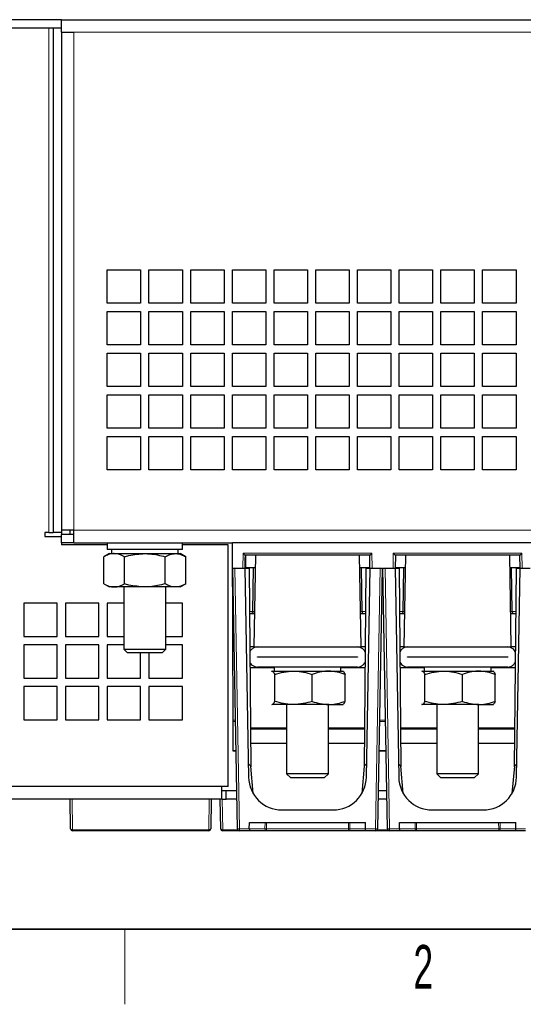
# Model space of a CAD drawing. Header units: millimetres. Extents: x 5 to 418, y 2 to 292.
# Tile 2 of 25: x 65 to 106, y 6 to 85. Entities that reach past the tile are written whole.
import ezdxf

# ---------------------------------------------------------------- set-up
doc = ezdxf.new("R2010")
doc.units = ezdxf.units.MM
doc.layers.add('SLD-0', color=7, linetype='Continuous')
doc.styles.add('SLDTEXTSTYLE0', font='TXT', dxfattribs={"width": 0.605})

msp = doc.modelspace()

# ---------------------------------------------------------------- linework, layer by layer
at = {"color": 7, "linetype": 'Continuous', "lineweight": 25}
for p, q in [((68.6815, 84.7417), (55.0148, 84.7417)), ((68.6815, 83.7417), (68.6815, 84.7417)), ((68.6815, 84.7417), (118.6815, 84.7417)), ((68.6815, 84.075), (55.0148, 84.075)), ((68.0148, 84.075), (68.0148, 43.7417)), ((68.6815, 83.7417), (69.6815, 83.7417)), ((68.6815, 83.7417), (68.6815, 43.9084)), ((72.3481, 64.7417), (75.0148, 64.7417)), ((72.3481, 62.075), (72.3481, 64.7417)), ((75.0148, 64.7417), (75.0148, 62.075)), ((75.6815, 62.075), (75.6815, 64.7417)), ((75.6815, 64.7417), (78.3481, 64.7417)), ((78.3481, 64.7417), (78.3481, 62.075)), ((79.0148, 62.075), (79.0148, 64.7417)), ((79.0148, 64.7417), (81.6815, 64.7417)), ((81.6815, 64.7417), (81.6815, 62.075)), ((82.3481, 62.075), (82.3481, 64.7417)), ((82.3481, 64.7417), (85.0148, 64.7417)), ((85.0148, 64.7417), (85.0148, 62.075)), ((85.6815, 62.075), (85.6815, 64.7417)), ((85.6815, 64.7417), (88.3481, 64.7417)), ((88.3481, 64.7417), (88.3481, 62.075)), ((89.0148, 62.075), (89.0148, 64.7417)), ((89.0148, 64.7417), (91.6815, 64.7417)), ((91.6815, 64.7417), (91.6815, 62.075)), ((92.3481, 62.075), (92.3481, 64.7417)), ((92.3481, 64.7417), (95.0148, 64.7417)), ((95.0148, 64.7417), (95.0148, 62.075)), ((95.6815, 62.075), (95.6815, 64.7417)), ((95.6815, 64.7417), (98.3481, 64.7417)), ((98.3481, 64.7417), (98.3481, 62.075)), ((99.0148, 62.075), (99.0148, 64.7417)), ((99.0148, 64.7417), (101.6815, 64.7417)), ((101.6815, 64.7417), (101.6815, 62.075)), ((102.3481, 62.075), (102.3481, 64.7417)), ((102.3481, 64.7417), (105.0148, 64.7417)), ((105.0148, 64.7417), (105.0148, 62.075)), ((75.0148, 62.075), (72.3481, 62.075)), ((78.3481, 62.075), (75.6815, 62.075)), ((81.6815, 62.075), (79.0148, 62.075)), ((85.0148, 62.075), (82.3481, 62.075)), ((88.3481, 62.075), (85.6815, 62.075)), ((91.6815, 62.075), (89.0148, 62.075)), ((95.0148, 62.075), (92.3481, 62.075)), ((98.3481, 62.075), (95.6815, 62.075)), ((101.6815, 62.075), (99.0148, 62.075)), ((105.0148, 62.075), (102.3481, 62.075)), ((72.3481, 61.4084), (75.0148, 61.4084)), ((72.3481, 58.7417), (72.3481, 61.4084)), ((75.0148, 61.4084), (75.0148, 58.7417)), ((75.6815, 58.7417), (75.6815, 61.4084)), ((75.6815, 61.4084), (78.3481, 61.4084)), ((78.3481, 61.4084), (78.3481, 58.7417)), ((79.0148, 58.7417), (79.0148, 61.4084)), ((79.0148, 61.4084), (81.6815, 61.4084)), ((81.6815, 61.4084), (81.6815, 58.7417)), ((82.3481, 58.7417), (82.3481, 61.4084)), ((82.3481, 61.4084), (85.0148, 61.4084)), ((85.0148, 61.4084), (85.0148, 58.7417)), ((85.6815, 58.7417), (85.6815, 61.4084)), ((85.6815, 61.4084), (88.3481, 61.4084)), ((88.3481, 61.4084), (88.3481, 58.7417)), ((89.0148, 58.7417), (89.0148, 61.4084)), ((89.0148, 61.4084), (91.6815, 61.4084)), ((91.6815, 61.4084), (91.6815, 58.7417)), ((92.3481, 58.7417), (92.3481, 61.4084)), ((92.3481, 61.4084), (95.0148, 61.4084)), ((95.0148, 61.4084), (95.0148, 58.7417)), ((95.6815, 58.7417), (95.6815, 61.4084)), ((95.6815, 61.4084), (98.3481, 61.4084)), ((98.3481, 61.4084), (98.3481, 58.7417)), ((99.0148, 58.7417), (99.0148, 61.4084)), ((99.0148, 61.4084), (101.6815, 61.4084)), ((101.6815, 61.4084), (101.6815, 58.7417)), ((102.3481, 58.7417), (102.3481, 61.4084)), ((102.3481, 61.4084), (105.0148, 61.4084)), ((105.0148, 61.4084), (105.0148, 58.7417)), ((75.0148, 58.7417), (72.3481, 58.7417)), ((78.3481, 58.7417), (75.6815, 58.7417)), ((81.6815, 58.7417), (79.0148, 58.7417)), ((85.0148, 58.7417), (82.3481, 58.7417)), ((88.3481, 58.7417), (85.6815, 58.7417)), ((91.6815, 58.7417), (89.0148, 58.7417)), ((95.0148, 58.7417), (92.3481, 58.7417)), ((98.3481, 58.7417), (95.6815, 58.7417)), ((101.6815, 58.7417), (99.0148, 58.7417)), ((105.0148, 58.7417), (102.3481, 58.7417)), ((72.3481, 55.4084), (72.3481, 58.075)), ((72.3481, 58.075), (75.0148, 58.075)), ((75.0148, 58.075), (75.0148, 55.4084)), ((75.6815, 55.4084), (75.6815, 58.075)), ((75.6815, 58.075), (78.3481, 58.075)), ((78.3481, 58.075), (78.3481, 55.4084)), ((79.0148, 55.4084), (79.0148, 58.075)), ((79.0148, 58.075), (81.6815, 58.075)), ((81.6815, 58.075), (81.6815, 55.4084)), ((82.3481, 55.4084), (82.3481, 58.075)), ((82.3481, 58.075), (85.0148, 58.075)), ((85.0148, 58.075), (85.0148, 55.4084)), ((85.6815, 55.4084), (85.6815, 58.075)), ((85.6815, 58.075), (88.3481, 58.075)), ((88.3481, 58.075), (88.3481, 55.4084)), ((89.0148, 55.4084), (89.0148, 58.075)), ((89.0148, 58.075), (91.6815, 58.075)), ((91.6815, 58.075), (91.6815, 55.4084)), ((92.3481, 55.4084), (92.3481, 58.075)), ((92.3481, 58.075), (95.0148, 58.075)), ((95.0148, 58.075), (95.0148, 55.4084)), ((95.6815, 55.4084), (95.6815, 58.075)), ((95.6815, 58.075), (98.3481, 58.075)), ((98.3481, 58.075), (98.3481, 55.4084)), ((99.0148, 55.4084), (99.0148, 58.075)), ((99.0148, 58.075), (101.6815, 58.075)), ((101.6815, 58.075), (101.6815, 55.4084)), ((102.3481, 55.4084), (102.3481, 58.075)), ((102.3481, 58.075), (105.0148, 58.075)), ((105.0148, 58.075), (105.0148, 55.4084)), ((75.0148, 55.4084), (72.3481, 55.4084)), ((78.3481, 55.4084), (75.6815, 55.4084)), ((81.6815, 55.4084), (79.0148, 55.4084)), ((85.0148, 55.4084), (82.3481, 55.4084)), ((88.3481, 55.4084), (85.6815, 55.4084)), ((91.6815, 55.4084), (89.0148, 55.4084)), ((95.0148, 55.4084), (92.3481, 55.4084)), ((98.3481, 55.4084), (95.6815, 55.4084)), ((101.6815, 55.4084), (99.0148, 55.4084)), ((105.0148, 55.4084), (102.3481, 55.4084)), ((72.3481, 52.075), (72.3481, 54.7417)), ((72.3481, 54.7417), (75.0148, 54.7417)), ((75.0148, 54.7417), (75.0148, 52.075)), ((75.6815, 52.075), (75.6815, 54.7417)), ((75.6815, 54.7417), (78.3481, 54.7417)), ((78.3481, 54.7417), (78.3481, 52.075)), ((79.0148, 52.075), (79.0148, 54.7417)), ((79.0148, 54.7417), (81.6815, 54.7417)), ((81.6815, 54.7417), (81.6815, 52.075)), ((82.3481, 52.075), (82.3481, 54.7417)), ((82.3481, 54.7417), (85.0148, 54.7417)), ((85.0148, 54.7417), (85.0148, 52.075)), ((85.6815, 52.075), (85.6815, 54.7417)), ((85.6815, 54.7417), (88.3481, 54.7417)), ((88.3481, 54.7417), (88.3481, 52.075)), ((89.0148, 52.075), (89.0148, 54.7417)), ((89.0148, 54.7417), (91.6815, 54.7417)), ((91.6815, 54.7417), (91.6815, 52.075)), ((92.3481, 52.075), (92.3481, 54.7417)), ((92.3481, 54.7417), (95.0148, 54.7417)), ((95.0148, 54.7417), (95.0148, 52.075)), ((95.6815, 52.075), (95.6815, 54.7417)), ((95.6815, 54.7417), (98.3481, 54.7417)), ((98.3481, 54.7417), (98.3481, 52.075)), ((99.0148, 52.075), (99.0148, 54.7417)), ((99.0148, 54.7417), (101.6815, 54.7417)), ((101.6815, 54.7417), (101.6815, 52.075)), ((102.3481, 52.075), (102.3481, 54.7417)), ((102.3481, 54.7417), (105.0148, 54.7417)), ((105.0148, 54.7417), (105.0148, 52.075)), ((75.0148, 52.075), (72.3481, 52.075)), ((78.3481, 52.075), (75.6815, 52.075)), ((81.6815, 52.075), (79.0148, 52.075)), ((85.0148, 52.075), (82.3481, 52.075)), ((88.3481, 52.075), (85.6815, 52.075)), ((91.6815, 52.075), (89.0148, 52.075)), ((95.0148, 52.075), (92.3481, 52.075)), ((98.3481, 52.075), (95.6815, 52.075)), ((101.6815, 52.075), (99.0148, 52.075)), ((105.0148, 52.075), (102.3481, 52.075)), ((72.3481, 48.7417), (72.3481, 51.4084)), ((72.3481, 51.4084), (75.0148, 51.4084)), ((75.0148, 51.4084), (75.0148, 48.7417)), ((75.6815, 48.7417), (75.6815, 51.4084)), ((75.6815, 51.4084), (78.3481, 51.4084)), ((78.3481, 51.4084), (78.3481, 48.7417)), ((79.0148, 48.7417), (79.0148, 51.4084)), ((79.0148, 51.4084), (81.6815, 51.4084)), ((81.6815, 51.4084), (81.6815, 48.7417)), ((82.3481, 48.7417), (82.3481, 51.4084)), ((82.3481, 51.4084), (85.0148, 51.4084)), ((85.0148, 51.4084), (85.0148, 48.7417)), ((85.6815, 48.7417), (85.6815, 51.4084)), ((85.6815, 51.4084), (88.3481, 51.4084)), ((88.3481, 51.4084), (88.3481, 48.7417)), ((89.0148, 48.7417), (89.0148, 51.4084)), ((89.0148, 51.4084), (91.6815, 51.4084)), ((91.6815, 51.4084), (91.6815, 48.7417)), ((92.3481, 48.7417), (92.3481, 51.4084)), ((92.3481, 51.4084), (95.0148, 51.4084)), ((95.0148, 51.4084), (95.0148, 48.7417)), ((95.6815, 48.7417), (95.6815, 51.4084)), ((95.6815, 51.4084), (98.3481, 51.4084)), ((98.3481, 51.4084), (98.3481, 48.7417)), ((99.0148, 48.7417), (99.0148, 51.4084)), ((99.0148, 51.4084), (101.6815, 51.4084)), ((101.6815, 51.4084), (101.6815, 48.7417)), ((102.3481, 48.7417), (102.3481, 51.4084)), ((102.3481, 51.4084), (105.0148, 51.4084)), ((105.0148, 51.4084), (105.0148, 48.7417)), ((75.0148, 48.7417), (72.3481, 48.7417)), ((78.3481, 48.7417), (75.6815, 48.7417)), ((81.6815, 48.7417), (79.0148, 48.7417)), ((85.0148, 48.7417), (82.3481, 48.7417)), ((88.3481, 48.7417), (85.6815, 48.7417)), ((91.6815, 48.7417), (89.0148, 48.7417)), ((95.0148, 48.7417), (92.3481, 48.7417)), ((98.3481, 48.7417), (95.6815, 48.7417)), ((101.6815, 48.7417), (99.0148, 48.7417)), ((105.0148, 48.7417), (102.3481, 48.7417)), ((67.6815, 43.7417), (67.3481, 43.7417)), ((67.3481, 43.7417), (67.3481, 43.4084)), ((67.3481, 43.4084), (68.6815, 43.4084)), ((67.6815, 43.7417), (68.0148, 43.7417)), ((68.6815, 43.7417), (68.0148, 43.7417)), ((69.6815, 43.9084), (68.6815, 43.9084)), ((68.6815, 43.9084), (68.6815, 43.5817)), ((69.3481, 43.5817), (68.6815, 43.5817)), ((69.6815, 43.575), (68.6815, 43.575)), ((68.6815, 42.9084), (68.6815, 43.575)), ((69.3481, 43.9084), (69.3481, 43.5817)), ((69.6815, 42.9084), (69.6815, 43.9084)), ((68.6815, 42.9084), (68.6815, 42.7417)), ((69.6815, 42.9084), (68.6815, 42.9084)), ((72.3481, 42.7417), (68.6815, 42.7417)), ((69.6815, 42.9084), (82.3481, 42.9084)), ((72.3481, 42.9084), (72.3481, 42.375)), ((78.3481, 42.375), (78.3481, 42.9084)), ((82.0148, 42.7417), (78.3481, 42.7417)), ((82.0148, 23.4084), (82.0148, 42.7417)), ((82.41, 28.727), (82.3481, 42.9084)), ((118.3481, 42.9084), (82.3481, 42.9084)), ((72.5148, 42.0417), (72.0765, 41.7886)), ((72.0765, 39.6281), (72.0765, 41.7886)), ((78.3481, 42.375), (72.3481, 42.375)), ((72.5148, 42.0417), (72.8944, 42.0417)), ((72.6815, 42.375), (72.6815, 42.0417)), ((72.8944, 42.0417), (75.3481, 42.0417)), ((73.7123, 39.6281), (73.7123, 41.7886)), ((75.3481, 42.0417), (77.8019, 42.0417)), ((76.984, 39.6281), (76.984, 41.7886)), ((77.8019, 42.0417), (78.1815, 42.0417)), ((78.0148, 42.0417), (78.0148, 42.375)), ((78.6198, 41.7886), (78.1815, 42.0417)), ((78.6198, 39.6281), (78.6198, 41.7886)), ((83.3716, 41.9084), (83.3536, 40.875)), ((83.3836, 40.875), (83.3686, 41.7363)), ((93.3247, 41.9084), (83.3716, 41.9084)), ((83.4005, 41.9084), (83.3831, 40.9084)), ((84.1883, 41.9084), (84.0603, 34.575)), ((92.636, 34.575), (92.508, 41.9084)), ((93.3427, 40.875), (93.3247, 41.9084)), ((95.3716, 41.9084), (95.3536, 40.875)), ((105.3247, 41.9084), (95.3716, 41.9084)), ((96.1883, 41.9084), (96.0603, 34.575)), ((104.636, 34.575), (104.508, 41.9084)), ((105.3427, 40.875), (105.3247, 41.9084)), ((82.7452, 20.0388), (82.3815, 40.875)), ((82.3815, 40.875), (82.5482, 40.875)), ((82.5482, 40.875), (83.3481, 40.875)), ((83.3481, 40.875), (83.6399, 24.1618)), ((83.3481, 40.875), (83.6815, 40.875)), ((84.0438, 40.9084), (83.3831, 40.9084)), ((83.6815, 40.875), (83.8201, 24.9939)), ((83.9896, 37.4055), (84.0438, 40.9084)), ((84.1708, 40.9084), (84.0438, 40.9084)), ((92.6525, 40.9084), (92.5255, 40.9084)), ((92.7067, 37.4055), (92.6525, 40.9084)), ((93.3421, 40.9084), (92.6525, 40.9084)), ((93.0148, 40.875), (92.8762, 24.9939)), ((93.0148, 40.875), (93.3481, 40.875)), ((93.0564, 24.1618), (93.3481, 40.875)), ((93.3481, 40.875), (94.1481, 40.875)), ((94.3148, 40.875), (93.9511, 20.0388)), ((94.1481, 40.875), (94.3148, 40.875)), ((94.7452, 20.0388), (94.3815, 40.875)), ((94.3815, 40.875), (94.5482, 40.875)), ((94.5482, 40.875), (95.3481, 40.875)), ((95.3481, 40.875), (95.6399, 24.1618)), ((95.3481, 40.875), (95.6815, 40.875)), ((96.0438, 40.9084), (95.3542, 40.9084)), ((95.6815, 40.875), (95.8201, 24.9939)), ((95.9896, 37.4055), (96.0438, 40.9084)), ((96.1708, 40.9084), (96.0438, 40.9084)), ((104.6525, 40.9084), (104.5255, 40.9084)), ((104.7067, 37.4055), (104.6525, 40.9084)), ((105.3421, 40.9084), (104.6525, 40.9084)), ((105.0148, 40.875), (104.8762, 24.9939)), ((105.0148, 40.875), (105.3481, 40.875)), ((105.0564, 24.1618), (105.3481, 40.875)), ((105.3481, 40.875), (106.1481, 40.875)), ((72.0765, 39.6281), (72.5148, 39.375)), ((72.8944, 39.375), (72.5148, 39.375)), ((75.3481, 39.375), (72.8944, 39.375)), ((73.6815, 39.375), (73.6815, 34.4117)), ((77.8019, 39.375), (75.3481, 39.375)), ((77.0148, 34.4117), (77.0148, 39.375)), ((78.1815, 39.375), (77.8019, 39.375)), ((78.1815, 39.375), (78.6198, 39.6281)), ((68.3481, 38.075), (65.6815, 38.075)), ((65.6815, 38.075), (65.6815, 35.4084)), ((68.3481, 35.4084), (68.3481, 38.075)), ((71.6815, 38.075), (69.0148, 38.075)), ((69.0148, 38.075), (69.0148, 35.4084)), ((71.6815, 35.4084), (71.6815, 38.075)), ((73.6815, 38.075), (72.3481, 38.075)), ((72.3481, 38.075), (72.3481, 35.4084)), ((78.3481, 38.075), (77.0148, 38.075)), ((78.3481, 35.4084), (78.3481, 38.075)), ((83.7132, 37.2417), (84.1068, 37.2417)), ((92.5895, 37.2417), (92.9831, 37.2417)), ((95.7132, 37.2417), (96.1068, 37.2417)), ((104.5895, 37.2417), (104.9831, 37.2417)), ((65.6815, 35.4084), (68.3481, 35.4084)), ((68.3481, 34.7417), (65.6815, 34.7417)), ((65.6815, 34.7417), (65.6815, 32.075)), ((68.3481, 32.075), (68.3481, 34.7417)), ((69.0148, 35.4084), (71.6815, 35.4084)), ((71.6815, 34.7417), (69.0148, 34.7417)), ((69.0148, 34.7417), (69.0148, 32.075)), ((71.6815, 32.075), (71.6815, 34.7417)), ((72.3481, 35.4084), (73.6815, 35.4084)), ((73.6815, 34.7417), (72.3481, 34.7417)), ((72.3481, 34.7417), (72.3481, 32.075)), ((77.0148, 35.4084), (78.3481, 35.4084)), ((78.3481, 34.7417), (77.0148, 34.7417)), ((78.3481, 32.075), (78.3481, 34.7417)), ((73.6815, 34.4117), (73.9481, 34.145)), ((73.6815, 34.4117), (75.3481, 34.4117)), ((73.9481, 34.145), (75.3481, 34.145)), ((75.0148, 32.075), (75.0148, 34.145)), ((75.3481, 34.4117), (77.0148, 34.4117)), ((75.3481, 34.145), (76.7481, 34.145)), ((75.6815, 34.145), (75.6815, 32.075)), ((76.7481, 34.145), (77.0148, 34.4117)), ((84.0603, 34.575), (83.7365, 34.575)), ((84.0603, 34.575), (92.636, 34.575)), ((92.9598, 34.575), (92.636, 34.575)), ((96.0603, 34.575), (95.7365, 34.575)), ((96.0603, 34.575), (104.636, 34.575)), ((104.9598, 34.575), (104.636, 34.575)), ((84.3481, 33.7917), (92.3481, 33.7917)), ((84.3481, 33.7584), (84.3481, 33.7917)), ((92.3481, 33.7584), (84.3481, 33.7584)), ((86.6815, 33.7917), (86.6815, 33.7584)), ((90.0148, 33.7584), (90.0148, 33.7917)), ((92.3481, 33.7917), (92.3481, 33.7584)), ((96.3481, 33.7917), (104.3481, 33.7917)), ((96.3481, 33.7584), (96.3481, 33.7917)), ((104.3481, 33.7584), (96.3481, 33.7584)), ((98.6815, 33.7917), (98.6815, 33.7584)), ((102.0148, 33.7584), (102.0148, 33.7917)), ((104.3481, 33.7917), (104.3481, 33.7584)), ((85.6815, 32.9084), (83.751, 32.9084)), ((92.3481, 32.975), (84.3481, 32.975)), ((85.5148, 32.6417), (85.4954, 32.6305)), ((85.4962, 32.6016), (85.5341, 32.6417)), ((85.5341, 32.6417), (87.2272, 32.6417)), ((85.6815, 32.975), (85.6815, 32.6417)), ((85.7249, 30.2281), (85.7249, 32.3886)), ((87.2272, 32.6417), (90.0412, 32.6417)), ((88.7296, 30.2281), (88.7296, 32.3886)), ((90.0412, 32.6417), (91.1812, 32.6417)), ((91.0148, 32.6417), (91.0148, 32.975)), ((92.9453, 32.9084), (91.0148, 32.9084)), ((91.2009, 32.6305), (91.1815, 32.6417)), ((91.3529, 30.2281), (91.3529, 32.3886)), ((97.6815, 32.9084), (95.751, 32.9084)), ((104.3481, 32.975), (96.3481, 32.975)), ((97.5148, 32.6417), (97.4954, 32.6305)), ((97.4962, 32.6016), (97.5341, 32.6417)), ((97.5341, 32.6417), (99.2272, 32.6417)), ((97.6815, 32.975), (97.6815, 32.6417)), ((97.7249, 30.2281), (97.7249, 32.3886)), ((99.2272, 32.6417), (102.0412, 32.6417)), ((100.7296, 30.2281), (100.7296, 32.3886)), ((102.0412, 32.6417), (103.1812, 32.6417)), ((103.0148, 32.6417), (103.0148, 32.975)), ((104.9453, 32.9084), (103.0148, 32.9084)), ((103.2009, 32.6305), (103.1815, 32.6417)), ((103.3529, 30.2281), (103.3529, 32.3886)), ((65.6815, 32.075), (68.3481, 32.075)), ((69.0148, 32.075), (71.6815, 32.075)), ((72.3481, 32.075), (75.0148, 32.075)), ((75.6815, 32.075), (78.3481, 32.075)), ((68.3481, 31.4084), (65.6815, 31.4084)), ((65.6815, 31.4084), (65.6815, 28.7417)), ((68.3481, 28.7417), (68.3481, 31.4084)), ((71.6815, 31.4084), (69.0148, 31.4084)), ((69.0148, 31.4084), (69.0148, 28.7417)), ((71.6815, 28.7417), (71.6815, 31.4084)), ((72.3481, 31.4084), (72.3481, 28.7417)), ((75.0148, 31.4084), (72.3481, 31.4084)), ((75.0148, 28.7417), (75.0148, 31.4084)), ((75.6815, 31.4084), (75.6815, 28.7417)), ((78.3481, 31.4084), (75.6815, 31.4084)), ((78.3481, 28.7417), (78.3481, 31.4084)), ((85.4954, 29.9863), (85.5148, 29.975)), ((85.5341, 29.975), (85.4958, 30.0156)), ((87.2272, 29.975), (85.5341, 29.975)), ((86.6815, 29.975), (86.6815, 24.4417)), ((90.0412, 29.975), (87.2272, 29.975)), ((90.0148, 24.4417), (90.0148, 29.975)), ((90.0412, 29.975), (91.1812, 29.975)), ((91.1815, 29.975), (91.2009, 29.9863)), ((97.4954, 29.9863), (97.5148, 29.975)), ((97.5341, 29.975), (97.4958, 30.0156)), ((99.2272, 29.975), (97.5341, 29.975)), ((98.6815, 29.975), (98.6815, 24.4417)), ((102.0412, 29.975), (99.2272, 29.975)), ((102.0148, 24.4417), (102.0148, 29.975)), ((102.0412, 29.975), (103.1812, 29.975)), ((103.1815, 29.975), (103.2009, 29.9863)), ((65.6815, 28.7417), (68.3481, 28.7417)), ((69.0148, 28.7417), (71.6815, 28.7417)), ((72.3481, 28.7417), (75.0148, 28.7417)), ((75.6815, 28.7417), (78.3481, 28.7417)), ((82.4105, 28.612), (82.41, 28.727)), ((82.4207, 26.2905), (82.4105, 28.612)), ((84.1815, 28.075), (83.7932, 28.075)), ((83.7935, 28.0417), (84.0148, 28.0417)), ((84.0154, 28.0417), (84.0148, 28.075)), ((84.0148, 28.0417), (86.6815, 28.0417)), ((86.6815, 28.075), (84.1815, 28.075)), ((92.5148, 28.075), (90.0148, 28.075)), ((90.0148, 28.0417), (92.6815, 28.0417)), ((92.9031, 28.075), (92.5148, 28.075)), ((92.6815, 28.075), (92.6809, 28.0417)), ((92.6815, 28.0417), (92.9028, 28.0417)), ((96.1815, 28.075), (95.7932, 28.075)), ((95.7935, 28.0417), (96.0148, 28.0417)), ((96.0154, 28.0417), (96.0148, 28.075)), ((96.0148, 28.0417), (98.6815, 28.0417)), ((98.6815, 28.075), (96.1815, 28.075)), ((104.5148, 28.075), (102.0148, 28.075)), ((102.0148, 28.0417), (104.6815, 28.0417)), ((104.9031, 28.075), (104.5148, 28.075)), ((104.6815, 28.075), (104.6809, 28.0417)), ((104.6815, 28.0417), (104.9028, 28.0417)), ((83.8037, 26.875), (86.6815, 26.875)), ((90.0148, 26.875), (92.8926, 26.875)), ((95.8037, 26.875), (98.6815, 26.875)), ((102.0148, 26.875), (104.8926, 26.875)), ((82.4209, 26.2417), (82.4207, 26.2905)), ((82.6369, 26.2417), (82.4209, 26.2417)), ((94.6369, 26.2417), (94.0594, 26.2417)), ((83.8159, 25.0417), (83.6211, 25.2365)), ((93.0752, 25.2365), (92.8804, 25.0417)), ((95.8159, 25.0417), (95.6211, 25.2365)), ((105.0752, 25.2365), (104.8804, 25.0417)), ((84.007, 22.8574), (83.8159, 25.0417)), ((86.6815, 24.4417), (87.0148, 24.1084)), ((90.0148, 24.4417), (86.6815, 24.4417)), ((89.6815, 24.1084), (90.0148, 24.4417)), ((92.8804, 25.0417), (92.6893, 22.8574)), ((96.007, 22.8574), (95.8159, 25.0417)), ((98.6815, 24.4417), (99.0148, 24.1084)), ((102.0148, 24.4417), (98.6815, 24.4417)), ((101.6815, 24.1084), (102.0148, 24.4417)), ((104.8804, 25.0417), (104.6893, 22.8574)), ((89.6815, 24.1084), (87.0148, 24.1084)), ((101.6815, 24.1084), (99.0148, 24.1084)), ((82.0148, 23.4084), (53.0148, 23.4084)), ((81.5148, 22.4084), (81.5148, 23.4084)), ((82.6922, 23.075), (81.5148, 23.075)), ((81.8481, 22.4084), (81.8481, 23.075)), ((94.6922, 23.075), (94.0041, 23.075)), ((81.5148, 22.4084), (53.6815, 22.4084)), ((69.4118, 20.0388), (69.3705, 22.4084)), ((80.6591, 22.4084), (80.6178, 20.0388)), ((81.4118, 20.0388), (81.3705, 22.4084)), ((81.5148, 22.4084), (81.8481, 22.4084)), ((82.7038, 22.4084), (81.8481, 22.4084)), ((94.7038, 22.4084), (93.9925, 22.4084)), ((86.3061, 21.5417), (90.3902, 21.5417)), ((98.3061, 21.5417), (102.3902, 21.5417)), ((83.6995, 20.0446), (83.7031, 20.5417)), ((83.7031, 20.5417), (84.9544, 20.5417)), ((84.9544, 20.5417), (85.0722, 20.5417)), ((85.0722, 20.5417), (91.6241, 20.5417)), ((91.6241, 20.5417), (91.7419, 20.5417)), ((91.7419, 20.5417), (92.9932, 20.5417)), ((92.9968, 20.0446), (92.9932, 20.5417)), ((95.6995, 20.0446), (95.7031, 20.5417)), ((95.7031, 20.5417), (96.9544, 20.5417)), ((96.9544, 20.5417), (97.0722, 20.5417)), ((97.0722, 20.5417), (103.6241, 20.5417)), ((103.6241, 20.5417), (103.7419, 20.5417)), ((103.7419, 20.5417), (104.9932, 20.5417)), ((104.9968, 20.0446), (104.9932, 20.5417)), ((80.4511, 19.875), (69.5785, 19.875)), ((82.9118, 19.875), (81.5785, 19.875)), ((83.7685, 19.875), (82.9118, 19.875)), ((85.0686, 19.875), (83.7685, 19.875)), ((91.6277, 19.875), (85.0686, 19.875)), ((92.9278, 19.875), (91.6277, 19.875)), ((93.7845, 19.875), (92.9278, 19.875)), ((94.9118, 19.875), (93.7845, 19.875)), ((95.7685, 19.875), (94.9118, 19.875)), ((97.0686, 19.875), (95.7685, 19.875)), ((103.6277, 19.875), (97.0686, 19.875)), ((104.9278, 19.875), (103.6277, 19.875)), ((105.7845, 19.875), (104.9278, 19.875))]:
    msp.add_line(p, q, dxfattribs=at)
at = {"color": 7, "linetype": 'Continuous', "lineweight": 18}
for p, q in [((67.6815, 84.075), (67.6815, 43.7417)), ((69.6815, 83.7417), (69.6815, 43.9084)), ((69.6815, 83.7417), (117.6815, 83.7417)), ((117.6815, 43.9084), (69.6815, 43.9084)), ((83.1869, 40.875), (83.2078, 42.0721)), ((83.2078, 42.0721), (93.4885, 42.0721)), ((93.4885, 42.0721), (93.5094, 40.875)), ((95.1869, 40.875), (95.2078, 42.0721)), ((95.2078, 42.0721), (105.4885, 42.0721)), ((105.4885, 42.0721), (105.5094, 40.875)), ((82.5482, 40.875), (82.9118, 20.0446)), ((93.7845, 20.0446), (94.1481, 40.875)), ((94.5482, 40.875), (94.9118, 20.0446)), ((83.7118, 37.4055), (83.9896, 37.4055)), ((83.9896, 37.4055), (84.1097, 37.4055)), ((92.5866, 37.4055), (92.7067, 37.4055)), ((92.7067, 37.4055), (92.9845, 37.4055)), ((95.7118, 37.4055), (95.9896, 37.4055)), ((95.9896, 37.4055), (96.1097, 37.4055)), ((104.5866, 37.4055), (104.7067, 37.4055)), ((104.7067, 37.4055), (104.9845, 37.4055)), ((82.41, 28.727), (82.5935, 28.727)), ((82.5955, 28.612), (82.4105, 28.612)), ((94.5955, 28.612), (94.1008, 28.612)), ((94.1028, 28.727), (94.5935, 28.727)), ((84.1815, 28.075), (84.182, 28.0417)), ((92.5143, 28.0417), (92.5148, 28.075)), ((96.1815, 28.075), (96.182, 28.0417)), ((104.5143, 28.0417), (104.5148, 28.075)), ((82.4207, 26.2905), (82.6361, 26.2905)), ((94.0602, 26.2905), (94.6361, 26.2905)), ((69.5357, 22.4084), (69.5785, 19.9584)), ((80.4511, 19.9584), (80.4939, 22.4084)), ((81.5357, 22.4084), (81.5785, 19.9584)), ((84.9508, 20.0446), (84.9544, 20.5417)), ((85.0722, 20.5417), (85.0686, 20.0446)), ((91.6277, 20.0446), (91.6241, 20.5417)), ((91.7419, 20.5417), (91.7455, 20.0446)), ((96.9508, 20.0446), (96.9544, 20.5417)), ((97.0722, 20.5417), (97.0686, 20.0446)), ((103.6277, 20.0446), (103.6241, 20.5417)), ((103.7419, 20.5417), (103.7455, 20.0446)), ((69.5785, 19.9584), (80.4511, 19.9584)), ((69.5785, 19.875), (69.5785, 19.9584)), ((80.4511, 19.875), (80.4511, 19.9584)), ((81.5785, 19.9584), (82.7675, 19.9584)), ((81.5785, 19.875), (81.5785, 19.9584)), ((82.9118, 19.875), (82.9118, 20.0446)), ((82.9118, 20.0446), (83.6995, 20.0446)), ((83.6995, 20.0446), (84.9508, 20.0446)), ((85.0686, 20.0446), (85.0686, 19.875)), ((85.0686, 20.0446), (91.6277, 20.0446)), ((91.6277, 20.0446), (91.6277, 19.875)), ((91.7455, 20.0446), (92.9968, 20.0446)), ((92.9968, 20.0446), (93.7845, 20.0446)), ((93.7845, 20.0446), (93.7845, 19.875)), ((93.9288, 19.9584), (94.7675, 19.9584)), ((94.9118, 19.875), (94.9118, 20.0446)), ((94.9118, 20.0446), (95.6995, 20.0446)), ((95.6995, 20.0446), (96.9508, 20.0446)), ((97.0686, 20.0446), (103.6277, 20.0446)), ((97.0686, 20.0446), (97.0686, 19.875)), ((103.6277, 20.0446), (103.6277, 19.875)), ((103.7455, 20.0446), (104.9968, 20.0446)), ((104.9968, 20.0446), (105.7845, 20.0446))]:
    msp.add_line(p, q, dxfattribs=at)
at = {"color": 7, "linetype": 'Continuous', "lineweight": 18, "flags": 128}
for points in [[(69.5785, 19.9584), (69.5462, 19.9595), (69.5151, 19.9638), (69.4864, 19.9711), (69.4612, 19.981), (69.4404, 19.9932), (69.4249, 20.0073), (69.4153, 20.0227), (69.4118, 20.0388)], [(80.6178, 20.0388), (80.6143, 20.0227), (80.6047, 20.0073), (80.5892, 19.9932), (80.5685, 19.981), (80.5433, 19.9711), (80.5146, 19.9638), (80.4835, 19.9595), (80.4511, 19.9584)], [(81.5785, 19.9584), (81.5462, 19.9595), (81.5151, 19.9638), (81.4864, 19.9711), (81.4612, 19.981), (81.4404, 19.9932), (81.4249, 20.0073), (81.4153, 20.0227), (81.4118, 20.0388)]]:
    msp.add_lwpolyline(points, dxfattribs=at)
at = {"color": 7, "linetype": 'Continuous', "lineweight": 25}
for centre, radius, start, end in [((86.3061, 24.2084), 2.6667, 181, 270), ((90.3902, 24.2084), 2.6667, 270, 359), ((98.3061, 24.2084), 2.6667, 181, 270), ((102.3902, 24.2084), 2.6667, 270, 359), ((69.5785, 20.0417), 0.1667, 181, 270), ((80.4511, 20.0417), 0.1667, 270, 359), ((81.5785, 20.0417), 0.1667, 181, 270), ((82.9118, 20.0417), 0.1667, 181, 270), ((93.7845, 20.0417), 0.1667, 270, 359), ((94.9118, 20.0417), 0.1667, 181, 270)]:
    msp.add_arc(centre, radius, start, end, dxfattribs=at)
at = {"color": 7, "linetype": 'Continuous', "lineweight": 18}
for centre, radius, start, end in [((82.9119, 17.6533), 2.3913, 90.001424, 93.997358), ((85.0988, 20.0217), 0.1497, 171.205432, 258.38327), ((85.0097, 12.8894), 7.1555, 89.528234, 90.471766), ((91.6866, 12.8894), 7.1555, 89.528234, 90.471766), ((91.5975, 20.0217), 0.1497, 281.61673, 8.794568), ((93.7844, 17.6533), 2.3913, 86.002642, 89.998576), ((94.9119, 17.6533), 2.3913, 90.001424, 93.997358), ((97.0988, 20.0217), 0.1497, 171.205432, 258.38327), ((97.0097, 12.8894), 7.1555, 89.528234, 90.471766), ((103.6866, 12.8894), 7.1555, 89.528234, 90.471766), ((103.5975, 20.0217), 0.1497, 281.61673, 8.794568)]:
    msp.add_arc(centre, radius, start, end, dxfattribs=at)
at = {"color": 7, "linetype": 'Continuous', "lineweight": 25}
for centre, major_axis, ratio, start_param, end_param in [((83.2078, 42.075), (-0.1638, 0.1667), 0.0087255, 1.5796753, 3.1330183), ((93.4885, 42.075), (0.1638, 0.1667), 0.0087255, 3.150167, 4.70351), ((95.2078, 42.075), (-0.1638, 0.1667), 0.0087255, 1.5796753, 3.1330183), ((105.4885, 42.075), (0.1638, 0.1667), 0.0087255, 3.150167, 4.70351), ((83.7685, 20.0417), (0, 0.1667), 0.4142136, 1.553343, 3.1415927), ((92.9278, 20.0417), (0, 0.1667), 0.4142136, 3.1415927, 4.7298423), ((95.7685, 20.0417), (0, 0.1667), 0.4142136, 1.553343, 3.1415927), ((104.9278, 20.0417), (0, 0.1667), 0.4142136, 3.1415927, 4.7298423)]:
    msp.add_ellipse(centre, major_axis=major_axis, ratio=ratio, start_param=start_param, end_param=end_param, dxfattribs=at)
for points, knots in [([(72.8944, 42.0417), (72.875, 42.0414), (72.7282, 42.0391), (72.4514, 41.9838), (72.2022, 41.8541), (72.0765, 41.7886)], [0, 0, 0, 0, 0.070088, 0.5307834, 1, 1, 1, 1]), ([(73.7123, 41.7886), (73.5795, 41.8594), (73.3114, 42.0021), (73.0342, 42.0284), (72.8944, 42.0417)], [0, 0, 0, 0, 0.495458, 1, 1, 1, 1]), ([(73.7123, 41.7886), (73.8347, 41.8228), (74.3676, 41.9717), (74.9215, 42.0113), (75.3481, 42.0417)], [0, 0, 0, 0, 0.2297082, 1, 1, 1, 1]), ([(75.3481, 42.0417), (75.4847, 42.0385), (76.0382, 42.0257), (76.5776, 41.8905), (76.984, 41.7886)], [0, 0, 0, 0, 0.2465794, 1, 1, 1, 1]), ([(76.984, 41.7886), (77.1168, 41.8594), (77.3849, 42.0021), (77.6621, 42.0284), (77.8019, 42.0417)], [0, 0, 0, 0, 0.495458, 1, 1, 1, 1]), ([(77.8019, 42.0417), (77.8213, 42.0414), (77.9681, 42.0391), (78.2449, 41.9838), (78.4941, 41.8541), (78.6198, 41.7886)], [0, 0, 0, 0, 0.070088, 0.5307834, 1, 1, 1, 1]), ([(72.0765, 39.6281), (72.2093, 39.5574), (72.4774, 39.4146), (72.7546, 39.3883), (72.8944, 39.375)], [0, 0, 0, 0, 0.495458, 1, 1, 1, 1]), ([(72.8944, 39.375), (72.9138, 39.3753), (73.0606, 39.3776), (73.3374, 39.4329), (73.5866, 39.5626), (73.7123, 39.6281)], [0, 0, 0, 0, 0.070088, 0.5307834, 1, 1, 1, 1]), ([(75.3481, 39.375), (74.9215, 39.4055), (74.3676, 39.445), (73.8347, 39.5939), (73.7123, 39.6281)], [0, 0, 0, 0, 0.7702918, 1, 1, 1, 1]), ([(76.984, 39.6281), (76.5776, 39.5262), (76.0382, 39.391), (75.4847, 39.3782), (75.3481, 39.375)], [0, 0, 0, 0, 0.7534206, 1, 1, 1, 1]), ([(77.8019, 39.375), (77.7825, 39.3753), (77.6357, 39.3776), (77.3589, 39.4329), (77.1097, 39.5626), (76.984, 39.6281)], [0, 0, 0, 0, 0.07008803, 0.5307834, 1, 1, 1, 1]), ([(78.6198, 39.6281), (78.487, 39.5574), (78.2189, 39.4146), (77.9417, 39.3883), (77.8019, 39.375)], [0, 0, 0, 0, 0.495458, 1, 1, 1, 1]), ([(83.9896, 37.4055), (83.9883, 37.3899), (83.9855, 37.359), (83.9665, 37.3141), (83.9338, 37.2725), (83.8909, 37.2472), (83.8594, 37.2417), (83.8458, 37.2417), (83.8455, 37.2417)], [0, 0, 0, 0, 0.1542602, 0.307867, 0.5179162, 0.7913396, 0.9950185, 1, 1, 1, 1]), ([(92.7067, 37.4055), (92.708, 37.3899), (92.7108, 37.359), (92.7298, 37.3141), (92.7625, 37.2725), (92.8054, 37.2472), (92.8369, 37.2417), (92.8505, 37.2417), (92.8508, 37.2417)], [0, 0, 0, 0, 0.1542602, 0.307867, 0.5179162, 0.7913396, 0.9950185, 1, 1, 1, 1]), ([(95.8455, 37.2417), (95.8458, 37.2417), (95.8594, 37.2417), (95.8909, 37.2472), (95.9338, 37.2725), (95.9665, 37.3141), (95.9855, 37.359), (95.9883, 37.3899), (95.9896, 37.4055)], [0, 0, 0, 0, 0.0049815, 0.2086604, 0.4820838, 0.692133, 0.8457398, 1, 1, 1, 1]), ([(104.7067, 37.4055), (104.708, 37.3899), (104.7108, 37.359), (104.7298, 37.3141), (104.7625, 37.2725), (104.8054, 37.2472), (104.8369, 37.2417), (104.8505, 37.2417), (104.8508, 37.2417)], [0, 0, 0, 0, 0.1542602, 0.307867, 0.5179162, 0.7913396, 0.9950185, 1, 1, 1, 1]), ([(84.3481, 34.575), (84.265, 34.5663), (84.0985, 34.5487), (83.8918, 34.4071), (83.7655, 34.2708), (83.7416, 34.1801), (83.74, 34.1737)], [0, 0, 0, 0, 0.3295193, 0.6593486, 0.9759441, 1, 1, 1, 1]), ([(92.9563, 34.1656), (92.9387, 34.2068), (92.8935, 34.3124), (92.7592, 34.4445), (92.5711, 34.5535), (92.4232, 34.5678), (92.3481, 34.575)], [0, 0, 0, 0, 0.162433, 0.4171031, 0.7041057, 1, 1, 1, 1]), ([(96.3481, 34.575), (96.265, 34.5663), (96.0985, 34.5487), (95.8918, 34.4071), (95.7655, 34.2708), (95.7416, 34.1801), (95.74, 34.1737)], [0, 0, 0, 0, 0.3295193, 0.6593486, 0.9759441, 1, 1, 1, 1]), ([(104.9563, 34.1656), (104.9387, 34.2068), (104.8935, 34.3124), (104.7592, 34.4445), (104.5711, 34.5535), (104.4232, 34.5678), (104.3481, 34.575)], [0, 0, 0, 0, 0.162433, 0.4171031, 0.7041057, 1, 1, 1, 1]), ([(83.747, 33.3702), (83.7626, 33.334), (83.8059, 33.2335), (83.9373, 33.1058), (84.1251, 32.9966), (84.2731, 32.9823), (84.3481, 32.975)], [0, 0, 0, 0, 0.1458161, 0.4055387, 0.6982353, 1, 1, 1, 1]), ([(92.3481, 32.975), (92.4305, 32.9842), (92.5953, 33.0027), (92.8134, 33.1371), (92.9048, 33.2834), (92.9492, 33.3546)], [0, 0, 0, 0, 0.3390554, 0.6784297, 1, 1, 1, 1]), ([(95.747, 33.3702), (95.7626, 33.334), (95.8059, 33.2335), (95.9373, 33.1058), (96.1251, 32.9966), (96.2731, 32.9823), (96.3481, 32.975)], [0, 0, 0, 0, 0.1458161, 0.4055387, 0.6982353, 1, 1, 1, 1]), ([(104.3481, 32.975), (104.4305, 32.9842), (104.5953, 33.0027), (104.8134, 33.1371), (104.9048, 33.2834), (104.9492, 33.3546)], [0, 0, 0, 0, 0.3390554, 0.6784297, 1, 1, 1, 1]), ([(85.5341, 32.6417), (85.5501, 32.6385), (85.6146, 32.6257), (85.6775, 32.4905), (85.7249, 32.3886)], [0, 0, 0, 0, 0.2465794, 1, 1, 1, 1]), ([(85.7249, 32.3886), (85.9689, 32.4594), (86.4613, 32.6021), (86.9704, 32.6284), (87.2272, 32.6417)], [0, 0, 0, 0, 0.495458, 1, 1, 1, 1]), ([(87.2272, 32.6417), (87.2628, 32.6414), (87.5325, 32.6391), (88.041, 32.5838), (88.4987, 32.4541), (88.7296, 32.3886)], [0, 0, 0, 0, 0.070088, 0.5307834, 1, 1, 1, 1]), ([(90.0412, 32.6417), (90.0102, 32.6414), (89.7747, 32.6391), (89.3308, 32.5838), (88.9312, 32.4541), (88.7296, 32.3886)], [0, 0, 0, 0, 0.070088, 0.5307834, 1, 1, 1, 1]), ([(91.3529, 32.3886), (91.1399, 32.4594), (90.7099, 32.6021), (90.2655, 32.6284), (90.0412, 32.6417)], [0, 0, 0, 0, 0.495458, 1, 1, 1, 1]), ([(91.1622, 32.6417), (91.1781, 32.6385), (91.2426, 32.6257), (91.3055, 32.4905), (91.3529, 32.3886)], [0, 0, 0, 0, 0.2465794, 1, 1, 1, 1]), ([(97.5341, 32.6417), (97.5501, 32.6385), (97.6146, 32.6257), (97.6775, 32.4905), (97.7249, 32.3886)], [0, 0, 0, 0, 0.2465794, 1, 1, 1, 1]), ([(97.7249, 32.3886), (97.9689, 32.4594), (98.4613, 32.6021), (98.9704, 32.6284), (99.2272, 32.6417)], [0, 0, 0, 0, 0.495458, 1, 1, 1, 1]), ([(99.2272, 32.6417), (99.2628, 32.6414), (99.5325, 32.6391), (100.041, 32.5838), (100.4987, 32.4541), (100.7296, 32.3886)], [0, 0, 0, 0, 0.070088, 0.5307834, 1, 1, 1, 1]), ([(102.0412, 32.6417), (102.0102, 32.6414), (101.7747, 32.6391), (101.3308, 32.5838), (100.9312, 32.4541), (100.7296, 32.3886)], [0, 0, 0, 0, 0.070088, 0.5307834, 1, 1, 1, 1]), ([(103.3529, 32.3886), (103.1399, 32.4594), (102.7099, 32.6021), (102.2655, 32.6284), (102.0412, 32.6417)], [0, 0, 0, 0, 0.495458, 1, 1, 1, 1]), ([(103.1622, 32.6417), (103.1781, 32.6385), (103.2426, 32.6257), (103.3055, 32.4905), (103.3529, 32.3886)], [0, 0, 0, 0, 0.2465794, 1, 1, 1, 1]), ([(85.7249, 30.2281), (85.6775, 30.1262), (85.6146, 29.991), (85.5501, 29.9782), (85.5341, 29.975)], [0, 0, 0, 0, 0.7534206, 1, 1, 1, 1]), ([(87.2272, 29.975), (87.1916, 29.9753), (86.9219, 29.9776), (86.4135, 30.0329), (85.9558, 30.1626), (85.7249, 30.2281)], [0, 0, 0, 0, 0.070088, 0.5307834, 1, 1, 1, 1]), ([(88.7296, 30.2281), (88.4856, 30.1574), (87.9932, 30.0146), (87.4841, 29.9883), (87.2272, 29.975)], [0, 0, 0, 0, 0.495458, 1, 1, 1, 1]), ([(88.7296, 30.2281), (88.9426, 30.1574), (89.3726, 30.0146), (89.817, 29.9883), (90.0412, 29.975)], [0, 0, 0, 0, 0.495458, 1, 1, 1, 1]), ([(90.0412, 29.975), (90.0723, 29.9753), (90.3078, 29.9776), (90.7517, 30.0329), (91.1513, 30.1626), (91.3529, 30.2281)], [0, 0, 0, 0, 0.070088, 0.5307834, 1, 1, 1, 1]), ([(91.3529, 30.2281), (91.3055, 30.1262), (91.2426, 29.991), (91.1781, 29.9782), (91.1622, 29.975)], [0, 0, 0, 0, 0.7534206, 1, 1, 1, 1]), ([(97.7249, 30.2281), (97.6775, 30.1262), (97.6146, 29.991), (97.5501, 29.9782), (97.5341, 29.975)], [0, 0, 0, 0, 0.7534206, 1, 1, 1, 1]), ([(99.2272, 29.975), (99.1916, 29.9753), (98.9219, 29.9776), (98.4135, 30.0329), (97.9558, 30.1626), (97.7249, 30.2281)], [0, 0, 0, 0, 0.070088, 0.5307834, 1, 1, 1, 1]), ([(100.7296, 30.2281), (100.4856, 30.1574), (99.9932, 30.0146), (99.4841, 29.9883), (99.2272, 29.975)], [0, 0, 0, 0, 0.495458, 1, 1, 1, 1]), ([(100.7296, 30.2281), (100.9426, 30.1574), (101.3726, 30.0146), (101.817, 29.9883), (102.0412, 29.975)], [0, 0, 0, 0, 0.495458, 1, 1, 1, 1]), ([(102.0412, 29.975), (102.0723, 29.9753), (102.3078, 29.9776), (102.7517, 30.0329), (103.1513, 30.1626), (103.3529, 30.2281)], [0, 0, 0, 0, 0.070088, 0.5307834, 1, 1, 1, 1]), ([(103.3529, 30.2281), (103.3055, 30.1262), (103.2426, 29.991), (103.1781, 29.9782), (103.1622, 29.975)], [0, 0, 0, 0, 0.7534206, 1, 1, 1, 1])]:
    msp.add_open_spline(points, degree=3, knots=knots, dxfattribs=at)
at = {"layer": 'SLD-0', "lineweight": 35}
msp.add_line((26, 12), (408, 12), dxfattribs=at)
at = {"layer": 'SLD-0', "lineweight": 18}
msp.add_line((73.75, 6), (73.75, 12), dxfattribs=at)

# ---------------------------------------------------------------- texts
at = {"layer": 'SLD-0', "insert": (97.6027, 10.743), "char_height": 3.5, "attachment_point": 2, "style": 'SLDTEXTSTYLE0'}
msp.add_mtext('2', dxfattribs=at)

doc.saveas('drawing.dxf')
